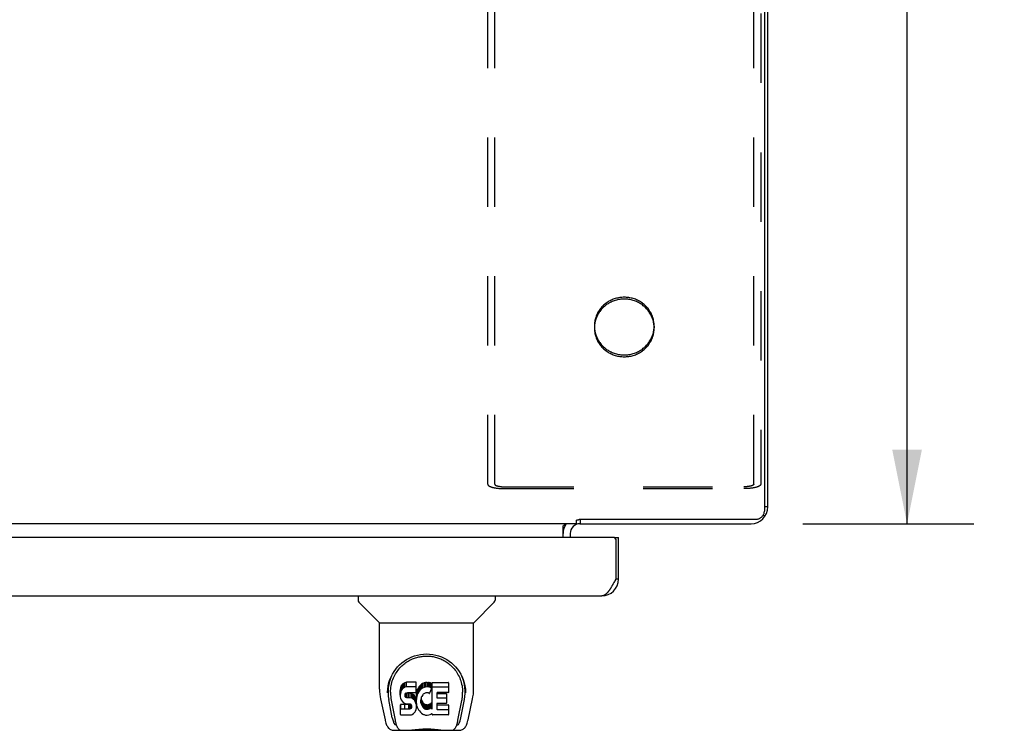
# Model space of a CAD drawing. Header units: inches. Extents: x 0 to 185, y 0 to 120.
# Tile 95 of 102: x 73 to 88, y 81 to 91. Entities that reach past the tile are written whole.
import ezdxf

# ---------------------------------------------------------------- set-up
doc = ezdxf.new("R2010")
doc.units = ezdxf.units.IN
doc.header["$LTSCALE"] = 10.163043
doc.header["$MEASUREMENT"] = 0
doc.linetypes.add('HIDDEN', pattern=[0.2, 0.1, -0.1])
doc.layers.get('0').update_dxf_attribs({"linetype": 'CONTINUOUS'})
for name, color, linetype in [('02___PRT_ALL_AXES', 7, 'CONTINUOUS'), ('DEFAULT_2', 8, 'HIDDEN'), ('DIMENSIONS', 7, 'CONTINUOUS')]:
    doc.layers.add(name, color=color, linetype=linetype)
doc.styles.get("Standard").update_dxf_attribs({"font": 'arial.ttf'})
doc.dimstyles.new('DIMSTYLE_1', dxfattribs={"dimtxt": 0.815217, "dimasz": 1.086957, "dimexe": 0.09, "dimexo": 0.07, "dimgap": 0.0375, "dimtad": 0, "dimtih": 1, "dimtoh": 1, "dimzin": 4, "dimdsep": 46, "dimtxsty": 'Standard', "dimblk": '_FILLED', "dimblk1": '_FILLED', "dimblk2": '_FILLED', "dimcen": 0.09, "dimazin": 1, "dimtfac": 1, "dimtofl": 0, "dimtmove": 0, "dimatfit": 3, "dimldrblk": '_FILLED', "dimfxl": 0, "dimtolj": 1, "dimtzin": 4, "dimarcsym": 0})

# ---------------------------------------------------------------- blocks, each defined once
blk = doc.blocks.new('_FILLED')
at = {"color": 0, "linetype": 'ByBlock'}
blk.add_solid([(0, 0), (-1, 0.2), (-1, -0.2)], dxfattribs=at)
blk = doc.blocks.new('*D8')
at = {"layer": 'DIMENSIONS', "color": 2, "linetype": 'Continuous'}
for p, q in [((84.929, 101.566), (87.289, 101.566)), ((86.311, 101.566), (86.311, 93.381)), ((86.311, 83.566), (86.311, 91.751)), ((84.786, 83.566), (87.289, 83.566))]:
    blk.add_line(p, q, dxfattribs=at)
at = {"layer": 'DIMENSIONS', "color": 2, "linetype": 'Continuous', "xscale": 1.0869565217, "yscale": 1.0869565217, "zscale": 1.0869565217}
for p, rotation in [((86.311, 101.566), 90), ((86.311, 83.566), 270)]:
    blk.add_blockref('_FILLED', p, dxfattribs=dict(at, rotation=rotation))
at = {"layer": 'DIMENSIONS', "color": 2, "linetype": 'Continuous', "insert": (86.311, 92.973), "char_height": 0.8152, "width": 2.84872, "attachment_point": 2, "line_spacing_factor": 0.9}
blk.add_mtext('18.00', dxfattribs=at)

msp = doc.modelspace()

# ---------------------------------------------------------------- linework, layer by layer
at = {"color": 7, "linetype": 'Continuous'}
for p, q in [((84.22, 101.458), (84.22, 83.752)), ((84.272, 83.812), (84.22, 83.812)), ((84.226, 83.67), (84.201, 83.688)), ((81.469, 83.566), (36.824, 83.566)), ((81.272, 83.362), (81.272, 83.537)), ((81.469, 83.566), (81.469, 83.616)), ((81.506, 83.631), (84.095, 83.631)), ((81.522, 83.631), (81.522, 83.566)), ((82.022, 83.362), (82.084, 83.362)), ((82.084, 82.754), (82.042, 82.754)), ((78.268, 82.508), (78.268, 82.445)), ((80.276, 82.508), (80.276, 82.445)), ((78.577, 82.12), (78.279, 82.418)), ((79.967, 82.12), (80.264, 82.418)), ((78.583, 82.114), (79.961, 82.114)), ((78.583, 81.142), (78.583, 82.114)), ((79.961, 81.143), (79.961, 82.114)), ((78.916, 81.211), (78.902, 81.192)), ((78.924, 81.219), (78.916, 81.211)), ((78.916, 81.144), (78.916, 81.211)), ((78.934, 81.226), (78.924, 81.219)), ((78.924, 81.152), (78.924, 81.219)), ((78.955, 81.236), (78.934, 81.226)), ((78.934, 81.159), (78.934, 81.226)), ((78.979, 81.243), (78.955, 81.236)), ((78.955, 81.169), (78.955, 81.236)), ((79.118, 81.243), (78.979, 81.243)), ((78.979, 81.176), (78.979, 81.243)), ((79.12, 81.2), (79.118, 81.243)), ((79.118, 81.176), (79.118, 81.243)), ((79.196, 81.213), (79.18, 81.197)), ((79.214, 81.225), (79.196, 81.213)), ((79.196, 81.146), (79.196, 81.213)), ((79.235, 81.234), (79.214, 81.225)), ((79.214, 81.159), (79.214, 81.225)), ((79.256, 81.239), (79.235, 81.234)), ((79.235, 81.168), (79.235, 81.234)), ((79.279, 81.241), (79.256, 81.239)), ((79.256, 81.172), (79.256, 81.239)), ((79.279, 81.241), (79.301, 81.241)), ((79.279, 81.175), (79.279, 81.241)), ((79.312, 81.239), (79.301, 81.241)), ((79.301, 81.174), (79.301, 81.241)), ((79.323, 81.236), (79.312, 81.239)), ((79.312, 81.172), (79.312, 81.239)), ((79.341, 81.224), (79.323, 81.236)), ((79.323, 81.169), (79.323, 81.236)), ((79.341, 81.224), (79.341, 81.157)), ((79.343, 81.22), (79.343, 81.154)), ((79.352, 81.241), (79.588, 81.241)), ((79.352, 80.849), (79.352, 81.241)), ((79.593, 81.236), (79.593, 81.095)), ((78.701, 81.088), (78.701, 81.087)), ((78.708, 81.174), (78.707, 81.11)), ((78.745, 81.1), (78.745, 81.077)), ((78.888, 81.146), (78.886, 81.122)), ((78.886, 81.055), (78.886, 81.122)), ((78.888, 81.079), (78.886, 81.055)), ((78.893, 81.169), (78.888, 81.146)), ((78.888, 81.079), (78.888, 81.146)), ((78.893, 81.102), (78.888, 81.079)), ((78.902, 81.192), (78.893, 81.169)), ((78.893, 81.102), (78.893, 81.169)), ((78.902, 81.125), (78.893, 81.102)), ((78.902, 81.125), (78.902, 81.192)), ((78.916, 81.144), (78.902, 81.125)), ((78.924, 81.152), (78.916, 81.144)), ((78.934, 81.159), (78.924, 81.152)), ((78.955, 81.169), (78.934, 81.159)), ((78.979, 81.176), (78.955, 81.169)), ((78.957, 81.059), (78.959, 81.074)), ((78.959, 81.074), (78.963, 81.08)), ((78.96, 81.029), (78.96, 81.074)), ((78.963, 81.08), (78.968, 81.085)), ((78.964, 81.023), (78.964, 81.082)), ((78.968, 81.085), (78.983, 81.09)), ((78.97, 81.085), (78.97, 81.086)), ((78.985, 81.081), (78.97, 81.085)), ((78.97, 81.018), (78.97, 81.085)), ((79.118, 81.176), (78.979, 81.176)), ((78.983, 81.09), (78.998, 81.091)), ((79.009, 81.082), (78.985, 81.081)), ((78.985, 81.014), (78.985, 81.081)), ((78.998, 81.091), (79.11, 81.091)), ((79.033, 81.081), (79.009, 81.082)), ((79.009, 81.015), (79.009, 81.082)), ((79.056, 81.076), (79.033, 81.081)), ((79.033, 81.014), (79.033, 81.081)), ((79.067, 81.071), (79.056, 81.076)), ((79.056, 81.009), (79.056, 81.076)), ((79.077, 81.064), (79.067, 81.071)), ((79.067, 81.004), (79.067, 81.071)), ((79.094, 81.047), (79.077, 81.064)), ((79.077, 80.997), (79.077, 81.064)), ((79.11, 81.091), (79.116, 81.091)), ((79.116, 81.091), (79.118, 81.097)), ((79.12, 81.133), (79.118, 81.176)), ((79.118, 81.097), (79.119, 81.109)), ((79.122, 81.079), (79.118, 81.034)), ((79.119, 81.109), (79.12, 81.133)), ((79.12, 81.133), (79.12, 81.2)), ((79.127, 81.101), (79.122, 81.079)), ((79.122, 81.012), (79.122, 81.079)), ((79.133, 81.122), (79.127, 81.101)), ((79.127, 81.034), (79.127, 81.101)), ((79.141, 81.143), (79.133, 81.122)), ((79.133, 81.055), (79.133, 81.122)), ((79.141, 81.076), (79.133, 81.055)), ((79.152, 81.162), (79.141, 81.143)), ((79.141, 81.076), (79.141, 81.143)), ((79.152, 81.096), (79.141, 81.076)), ((79.165, 81.181), (79.152, 81.162)), ((79.152, 81.096), (79.152, 81.162)), ((79.165, 81.114), (79.152, 81.096)), ((79.18, 81.197), (79.165, 81.181)), ((79.165, 81.114), (79.165, 81.181)), ((79.18, 81.13), (79.165, 81.114)), ((79.18, 81.13), (79.18, 81.197)), ((79.196, 81.146), (79.18, 81.13)), ((79.214, 81.159), (79.196, 81.146)), ((79.235, 81.168), (79.214, 81.159)), ((79.223, 81.068), (79.215, 81.058)), ((79.234, 81.076), (79.223, 81.068)), ((79.259, 81.086), (79.234, 81.076)), ((79.256, 81.172), (79.235, 81.168)), ((79.279, 81.175), (79.256, 81.172)), ((79.272, 81.089), (79.259, 81.086)), ((79.285, 81.089), (79.272, 81.089)), ((79.301, 81.174), (79.279, 81.175)), ((79.298, 81.086), (79.285, 81.089)), ((79.311, 81.081), (79.298, 81.086)), ((79.312, 81.172), (79.301, 81.174)), ((79.323, 81.169), (79.312, 81.172)), ((79.343, 81.152), (79.317, 81.084)), ((79.341, 81.157), (79.323, 81.169)), ((79.352, 81.174), (79.588, 81.174)), ((79.422, 81.086), (79.422, 81.019)), ((79.588, 81.091), (79.426, 81.091)), ((79.426, 81.081), (79.557, 81.081)), ((79.562, 81.077), (79.562, 80.937)), ((79.836, 81.174), (79.837, 81.11)), ((79.843, 81.087), (79.843, 81.088)), ((78.598, 80.999), (78.663, 80.694)), ((78.77, 80.722), (78.717, 80.992)), ((78.754, 80.979), (78.811, 80.686)), ((78.886, 81.055), (78.887, 81.031)), ((78.887, 81.031), (78.89, 81.008)), ((78.89, 81.008), (78.899, 80.986)), ((78.899, 80.986), (78.912, 80.965)), ((78.912, 80.965), (78.928, 80.948)), ((78.928, 80.948), (78.948, 80.935)), ((78.948, 80.935), (78.959, 80.931)), ((78.957, 81.036), (78.957, 81.059)), ((78.957, 81.044), (78.957, 81.059)), ((78.957, 81.036), (78.957, 81.044)), ((78.96, 81.029), (78.957, 81.036)), ((78.959, 80.931), (78.971, 80.929)), ((78.964, 81.023), (78.96, 81.029)), ((78.97, 81.018), (78.964, 81.023)), ((78.985, 81.014), (78.97, 81.018)), ((78.971, 80.929), (79.018, 80.928)), ((79.009, 81.015), (78.985, 81.014)), ((79.033, 81.014), (79.009, 81.015)), ((79.018, 80.928), (79.026, 80.928)), ((79.026, 80.928), (79.033, 80.925)), ((79.034, 80.921), (79.028, 80.918)), ((79.056, 81.009), (79.033, 81.014)), ((79.033, 80.925), (79.039, 80.921)), ((79.036, 80.923), (79.034, 80.921)), ((79.034, 80.854), (79.034, 80.921)), ((79.039, 80.921), (79.044, 80.915)), ((79.04, 80.859), (79.04, 80.919)), ((79.067, 81.004), (79.056, 81.009)), ((79.077, 80.997), (79.067, 81.004)), ((79.094, 80.98), (79.077, 80.997)), ((79.107, 81.027), (79.094, 81.047)), ((79.094, 80.98), (79.094, 81.047)), ((79.107, 80.96), (79.094, 80.98)), ((79.117, 81.005), (79.107, 81.027)), ((79.107, 80.96), (79.107, 81.027)), ((79.117, 80.938), (79.107, 80.96)), ((79.118, 81.001), (79.117, 81.005)), ((79.117, 80.938), (79.117, 81.005)), ((79.123, 80.915), (79.117, 80.938)), ((79.118, 80.968), (79.118, 81.034)), ((79.122, 81.012), (79.118, 80.968)), ((79.118, 80.968), (79.119, 80.945)), ((79.119, 80.945), (79.122, 80.923)), ((79.127, 81.034), (79.122, 81.012)), ((79.122, 80.923), (79.126, 80.901)), ((79.133, 81.055), (79.127, 81.034)), ((79.188, 80.983), (79.187, 80.956)), ((79.187, 80.956), (79.189, 80.943)), ((79.191, 81.01), (79.188, 80.983)), ((79.189, 80.943), (79.189, 80.983)), ((79.189, 80.943), (79.192, 80.93)), ((79.19, 81.003), (79.192, 80.997)), ((79.195, 81.023), (79.191, 81.01)), ((79.192, 80.997), (79.202, 80.972)), ((79.192, 80.93), (79.192, 80.997)), ((79.192, 80.93), (79.202, 80.906)), ((79.201, 81.035), (79.195, 81.023)), ((79.215, 81.058), (79.201, 81.035)), ((79.202, 80.972), (79.215, 80.949)), ((79.202, 80.906), (79.202, 80.972)), ((79.215, 80.949), (79.224, 80.939)), ((79.215, 80.882), (79.215, 80.949)), ((79.224, 80.939), (79.234, 80.93)), ((79.224, 80.872), (79.224, 80.939)), ((79.234, 80.93), (79.245, 80.923)), ((79.234, 80.864), (79.234, 80.93)), ((79.245, 80.923), (79.258, 80.918)), ((79.245, 80.856), (79.245, 80.923)), ((79.297, 80.917), (79.31, 80.921)), ((79.31, 80.921), (79.322, 80.927)), ((79.31, 80.854), (79.31, 80.921)), ((79.322, 80.927), (79.333, 80.934)), ((79.322, 80.86), (79.322, 80.927)), ((79.333, 80.934), (79.333, 80.867)), ((79.34, 80.933), (79.352, 80.916)), ((79.423, 80.928), (79.423, 80.85)), ((79.426, 81.014), (79.557, 81.014)), ((79.557, 80.932), (79.427, 80.932)), ((79.732, 80.686), (79.789, 80.976)), ((79.774, 80.722), (79.826, 80.992)), ((79.789, 80.976), (79.79, 80.98)), ((79.881, 80.694), (79.946, 80.999)), ((78.888, 80.769), (78.888, 80.911)), ((78.952, 80.916), (78.893, 80.916)), ((78.893, 80.849), (78.893, 80.916)), ((78.952, 80.849), (78.893, 80.849)), ((79.013, 80.916), (78.952, 80.916)), ((78.952, 80.849), (78.952, 80.916)), ((79.013, 80.85), (78.952, 80.849)), ((79.028, 80.918), (79.013, 80.916)), ((79.013, 80.85), (79.013, 80.916)), ((79.028, 80.851), (79.013, 80.85)), ((79.028, 80.851), (79.028, 80.918)), ((79.034, 80.854), (79.028, 80.851)), ((79.04, 80.859), (79.034, 80.854)), ((79.049, 80.872), (79.04, 80.859)), ((79.044, 80.915), (79.05, 80.901)), ((79.049, 80.872), (79.049, 80.903)), ((79.052, 80.878), (79.049, 80.872)), ((79.05, 80.901), (79.053, 80.886)), ((79.052, 80.878), (79.052, 80.891)), ((79.053, 80.886), (79.052, 80.878)), ((79.06, 80.77), (79.08, 80.784)), ((79.08, 80.784), (79.097, 80.801)), ((79.097, 80.801), (79.104, 80.811)), ((79.104, 80.811), (79.109, 80.822)), ((79.109, 80.822), (79.118, 80.844)), ((79.118, 80.844), (79.124, 80.867)), ((79.126, 80.891), (79.123, 80.915)), ((79.124, 80.867), (79.126, 80.891)), ((79.126, 80.891), (79.126, 80.906)), ((79.126, 80.901), (79.134, 80.88)), ((79.134, 80.88), (79.155, 80.841)), ((79.155, 80.841), (79.167, 80.823)), ((79.167, 80.823), (79.182, 80.806)), ((79.182, 80.806), (79.199, 80.791)), ((79.199, 80.791), (79.216, 80.777)), ((79.202, 80.906), (79.215, 80.882)), ((79.215, 80.882), (79.224, 80.872)), ((79.216, 80.777), (79.226, 80.772)), ((79.224, 80.872), (79.234, 80.864)), ((79.234, 80.864), (79.245, 80.856)), ((79.245, 80.856), (79.258, 80.851)), ((79.258, 80.918), (79.271, 80.916)), ((79.258, 80.851), (79.258, 80.918)), ((79.258, 80.851), (79.271, 80.849)), ((79.271, 80.916), (79.284, 80.915)), ((79.271, 80.849), (79.271, 80.916)), ((79.271, 80.849), (79.284, 80.848)), ((79.284, 80.915), (79.297, 80.917)), ((79.284, 80.848), (79.284, 80.915)), ((79.284, 80.848), (79.297, 80.85)), ((79.297, 80.85), (79.297, 80.917)), ((79.297, 80.85), (79.31, 80.854)), ((79.31, 80.854), (79.322, 80.86)), ((79.322, 80.86), (79.333, 80.867)), ((79.324, 80.77), (79.343, 80.782)), ((79.34, 80.866), (79.352, 80.849)), ((79.353, 80.782), (79.343, 80.782)), ((79.343, 80.782), (79.343, 80.782)), ((79.353, 80.769), (79.353, 80.782)), ((79.427, 80.912), (79.589, 80.912)), ((79.427, 80.846), (79.589, 80.846)), ((79.594, 80.908), (79.594, 80.769)), ((78.893, 80.765), (79.037, 80.765)), ((79.037, 80.765), (79.049, 80.766)), ((79.049, 80.766), (79.06, 80.77)), ((79.226, 80.772), (79.237, 80.769)), ((79.237, 80.769), (79.258, 80.763)), ((79.258, 80.763), (79.28, 80.76)), ((79.28, 80.76), (79.303, 80.764)), ((79.303, 80.764), (79.324, 80.77)), ((79.589, 80.765), (79.358, 80.765)), ((78.787, 80.539), (79.757, 80.539)), ((78.822, 80.618), (78.829, 80.618)), ((78.827, 80.622), (78.831, 80.613)), ((78.831, 80.612), (78.831, 80.613)), ((78.874, 80.539), (78.872, 80.539)), ((79.671, 80.539), (79.67, 80.539)), ((79.713, 80.613), (79.716, 80.622)), ((79.713, 80.612), (79.713, 80.613)), ((79.715, 80.618), (79.722, 80.618))]:
    msp.add_line(p, q, dxfattribs=at)
at = {"color": 3, "linetype": 'Continuous'}
for p, q in [((84.272, 83.812), (84.272, 101.514)), ((81.518, 83.566), (84.025, 83.566)), ((81.376, 83.423), (81.376, 83.362)), ((82.022, 83.362), (59.584, 83.362)), ((82.042, 83.342), (82.042, 82.754)), ((82.084, 82.754), (82.084, 83.362)), ((82.023, 82.718), (82.017, 82.706)), ((82.03, 82.73), (82.023, 82.718)), ((82.042, 82.754), (82.03, 82.73)), ((59.768, 82.508), (81.838, 82.508))]:
    msp.add_line(p, q, dxfattribs=at)
at = {"color": 7, "linetype": 'Continuous'}
for points in [[(84.095, 83.631), (84.104, 83.632), (84.113, 83.633), (84.121, 83.634), (84.13, 83.636), (84.139, 83.639), (84.147, 83.642), (84.155, 83.646), (84.162, 83.651), (84.17, 83.656), (84.177, 83.661), (84.183, 83.667), (84.189, 83.673), (84.195, 83.68), (84.2, 83.687), (84.205, 83.694), (84.209, 83.702), (84.212, 83.71), (84.215, 83.718), (84.217, 83.727), (84.219, 83.735), (84.22, 83.744), (84.22, 83.752)], [(81.272, 83.537), (81.273, 83.537), (81.275, 83.537), (81.276, 83.537), (81.278, 83.537), (81.28, 83.538), (81.281, 83.539), (81.283, 83.54), (81.285, 83.541), (81.286, 83.543), (81.288, 83.544), (81.289, 83.546), (81.29, 83.548), (81.292, 83.55), (81.294, 83.554)], [(81.294, 83.554), (81.296, 83.556), (81.297, 83.557), (81.298, 83.559), (81.299, 83.561), (81.301, 83.562), (81.302, 83.563), (81.304, 83.564), (81.305, 83.565), (81.306, 83.566), (81.307, 83.566), (81.309, 83.566)], [(81.469, 83.616), (81.471, 83.618), (81.472, 83.619), (81.474, 83.62), (81.475, 83.621), (81.477, 83.621), (81.478, 83.622), (81.48, 83.622), (81.481, 83.623), (81.482, 83.623), (81.484, 83.623)], [(81.484, 83.623), (81.487, 83.623), (81.488, 83.623), (81.49, 83.624), (81.491, 83.624), (81.493, 83.624), (81.494, 83.625), (81.496, 83.625), (81.498, 83.626), (81.5, 83.627), (81.501, 83.628), (81.503, 83.629), (81.505, 83.63), (81.506, 83.631)], [(78.701, 81.1), (78.704, 81.142), (78.711, 81.191), (78.721, 81.238), (78.735, 81.282), (78.752, 81.324), (78.772, 81.363), (78.795, 81.401), (78.82, 81.436), (78.847, 81.468), (78.876, 81.499), (78.908, 81.527), (78.942, 81.553), (78.977, 81.576), (79.015, 81.597), (79.055, 81.615), (79.096, 81.63), (79.139, 81.642), (79.182, 81.651), (79.227, 81.656), (79.272, 81.658), (79.317, 81.656), (79.362, 81.651), (79.406, 81.642), (79.448, 81.63), (79.49, 81.615), (79.529, 81.597), (79.567, 81.576), (79.603, 81.552), (79.636, 81.526), (79.668, 81.498), (79.697, 81.468), (79.724, 81.435), (79.749, 81.4), (79.772, 81.363), (79.792, 81.323), (79.809, 81.282), (79.823, 81.237), (79.833, 81.19), (79.84, 81.141), (79.843, 81.1)], [(78.745, 81.1), (78.745, 81.12), (78.747, 81.145), (78.749, 81.169), (78.753, 81.193), (78.758, 81.216), (78.764, 81.239), (78.77, 81.262), (78.778, 81.284), (78.787, 81.306), (78.796, 81.327), (78.806, 81.347), (78.817, 81.367), (78.829, 81.385), (78.841, 81.403), (78.854, 81.421), (78.867, 81.437), (78.88, 81.453), (78.894, 81.468), (78.909, 81.482), (78.924, 81.496), (78.938, 81.508), (78.954, 81.52), (78.969, 81.532), (78.985, 81.542), (79.001, 81.552), (79.016, 81.561), (79.032, 81.57)], [(79.032, 81.57), (79.048, 81.577), (79.064, 81.585), (79.08, 81.591), (79.096, 81.597), (79.112, 81.602), (79.128, 81.607), (79.144, 81.611), (79.16, 81.615), (79.176, 81.618), (79.191, 81.621), (79.207, 81.623), (79.223, 81.625), (79.239, 81.626), (79.255, 81.627), (79.271, 81.627), (79.287, 81.627), (79.303, 81.626), (79.319, 81.625), (79.335, 81.624), (79.351, 81.621), (79.367, 81.619), (79.383, 81.615), (79.399, 81.612), (79.415, 81.608), (79.431, 81.603), (79.447, 81.597), (79.463, 81.592), (79.479, 81.585), (79.495, 81.578)], [(79.495, 81.578), (79.511, 81.57), (79.527, 81.562), (79.542, 81.553), (79.558, 81.543), (79.574, 81.532), (79.589, 81.521), (79.604, 81.509), (79.619, 81.497), (79.634, 81.483), (79.649, 81.469), (79.663, 81.454), (79.676, 81.438), (79.69, 81.421), (79.703, 81.404), (79.715, 81.386), (79.726, 81.367), (79.737, 81.347), (79.748, 81.327), (79.757, 81.306), (79.766, 81.284), (79.773, 81.262), (79.78, 81.24), (79.786, 81.217), (79.791, 81.193), (79.794, 81.169), (79.797, 81.145), (79.798, 81.121), (79.799, 81.1)], [(78.583, 81.142), (78.584, 81.11), (78.587, 81.07), (78.592, 81.03), (78.598, 80.999)], [(78.701, 81.088), (78.701, 81.092), (78.701, 81.1)], [(78.745, 81.077), (78.745, 81.061), (78.747, 81.033), (78.75, 81.005), (78.754, 80.979)], [(79.79, 80.98), (79.79, 80.983), (79.791, 80.986), (79.791, 80.989), (79.792, 80.992), (79.792, 80.995), (79.793, 80.999), (79.793, 81.002), (79.794, 81.006), (79.794, 81.009), (79.795, 81.013), (79.795, 81.017), (79.796, 81.02), (79.796, 81.024), (79.797, 81.028), (79.797, 81.033), (79.797, 81.037), (79.798, 81.041), (79.798, 81.046), (79.798, 81.05), (79.798, 81.055), (79.798, 81.06), (79.799, 81.065), (79.799, 81.07), (79.799, 81.075), (79.799, 81.1)], [(79.843, 81.1), (79.843, 81.093), (79.843, 81.088)], [(79.946, 80.999), (79.951, 81.029), (79.957, 81.069), (79.96, 81.109), (79.961, 81.143)], [(78.893, 80.916), (78.892, 80.916), (78.892, 80.915), (78.891, 80.915), (78.891, 80.915), (78.891, 80.915), (78.89, 80.915), (78.89, 80.914), (78.889, 80.914), (78.889, 80.914), (78.889, 80.913), (78.889, 80.913), (78.888, 80.912), (78.888, 80.912), (78.888, 80.911)], [(78.893, 80.849), (78.892, 80.849), (78.892, 80.849), (78.891, 80.849), (78.891, 80.848), (78.891, 80.848), (78.89, 80.848), (78.89, 80.848), (78.889, 80.847), (78.889, 80.847), (78.889, 80.846), (78.889, 80.846), (78.888, 80.845), (78.888, 80.845), (78.888, 80.844)], [(78.663, 80.694), (78.666, 80.681), (78.671, 80.662), (78.676, 80.646), (78.681, 80.631), (78.687, 80.617), (78.693, 80.605), (78.699, 80.593), (78.706, 80.583), (78.714, 80.573), (78.723, 80.564), (78.734, 80.556), (78.745, 80.549), (78.757, 80.544), (78.77, 80.541), (78.784, 80.539), (78.787, 80.539)], [(78.811, 80.686), (78.814, 80.675), (78.817, 80.661), (78.82, 80.648), (78.824, 80.635), (78.827, 80.622)], [(79.716, 80.622), (79.72, 80.635), (79.724, 80.648), (79.727, 80.661), (79.73, 80.675), (79.732, 80.686)], [(79.757, 80.539), (79.759, 80.539), (79.772, 80.541), (79.786, 80.544), (79.798, 80.549), (79.809, 80.556), (79.82, 80.564), (79.829, 80.572), (79.837, 80.582), (79.844, 80.593), (79.851, 80.604), (79.857, 80.617), (79.863, 80.63), (79.868, 80.645), (79.873, 80.662), (79.878, 80.681), (79.881, 80.694)], [(78.831, 80.612), (78.836, 80.599), (78.843, 80.587), (78.849, 80.576), (78.856, 80.567), (78.863, 80.559), (78.871, 80.552), (78.88, 80.546), (78.89, 80.542), (78.9, 80.54), (78.908, 80.539)], [(78.988, 80.539), (79.009, 80.54), (79.031, 80.541), (79.054, 80.544), (79.079, 80.546), (79.105, 80.549), (79.132, 80.552), (79.159, 80.555), (79.187, 80.557), (79.216, 80.559), (79.245, 80.56), (79.274, 80.56), (79.304, 80.56), (79.333, 80.559), (79.361, 80.557), (79.389, 80.554), (79.416, 80.552), (79.442, 80.549), (79.467, 80.546), (79.491, 80.543), (79.514, 80.541), (79.535, 80.54), (79.555, 80.539)], [(78.988, 80.539), (79.011, 80.54), (79.037, 80.542), (79.065, 80.544), (79.093, 80.547), (79.122, 80.55), (79.151, 80.553), (79.18, 80.555), (79.21, 80.557), (79.241, 80.558), (79.271, 80.558), (79.302, 80.558), (79.332, 80.557), (79.362, 80.555), (79.392, 80.553), (79.422, 80.55), (79.45, 80.547), (79.479, 80.544), (79.506, 80.542), (79.533, 80.54), (79.555, 80.539)], [(79.636, 80.539), (79.644, 80.54), (79.654, 80.542), (79.664, 80.546), (79.672, 80.552), (79.681, 80.559), (79.688, 80.567), (79.695, 80.576), (79.701, 80.587), (79.707, 80.599), (79.713, 80.612)]]:
    msp.add_lwpolyline(points, dxfattribs=at)
at = {"color": 3, "linetype": 'Continuous'}
msp.add_lwpolyline([(82.017, 82.706), (82.01, 82.694), (82.007, 82.689), (82.004, 82.683), (82.001, 82.677), (81.998, 82.671), (81.994, 82.666), (81.991, 82.66), (81.988, 82.654), (81.985, 82.649), (81.982, 82.643), (81.978, 82.638), (81.975, 82.633), (81.972, 82.628), (81.969, 82.622), (81.966, 82.617), (81.962, 82.612), (81.959, 82.607), (81.956, 82.603), (81.953, 82.598), (81.95, 82.593), (81.946, 82.589), (81.943, 82.584), (81.94, 82.58), (81.937, 82.576), (81.934, 82.572), (81.931, 82.568), (81.927, 82.564), (81.924, 82.56), (81.921, 82.556), (81.918, 82.553), (81.915, 82.549), (81.911, 82.546), (81.908, 82.543), (81.905, 82.54), (81.902, 82.537), (81.899, 82.534), (81.895, 82.531), (81.892, 82.529), (81.889, 82.527), (81.886, 82.524), (81.883, 82.522), (81.879, 82.52), (81.876, 82.518), (81.873, 82.517), (81.87, 82.515), (81.867, 82.514), (81.863, 82.513), (81.86, 82.511), (81.857, 82.51), (81.854, 82.51), (81.851, 82.509), (81.847, 82.508), (81.844, 82.508), (81.841, 82.508), (81.838, 82.508)], dxfattribs=at)
for centre, radius, start, end in [((84.025, 83.812), 0.246, 270, 360), ((81.518, 83.423), 0.142, 90, 180), ((82.022, 83.342), 0.02, 0, 90), ((81.838, 82.754), 0.246, 270, 360)]:
    msp.add_arc(centre, radius, start, end, dxfattribs=at)
at = {"color": 7, "linetype": 'Continuous'}
for centre, radius, start, end in [((81.518, 83.423), 0.246, 144.6629, 180), ((78.307, 82.445), 0.0394, 180, 225), ((80.236, 82.445), 0.0394, 315, 360), ((78.591, 82.134), 0.0197, 225, 270), ((79.953, 82.134), 0.0197, 270, 315)]:
    msp.add_arc(centre, radius, start, end, dxfattribs=at)
for centre, major_axis, ratio, start_param, end_param in [((79.272, 81.1), (0, 0.565), 0.999848, 1.137008, 1.76365), ((79.339, 81.22), (0, 0.00448), 1, -1.566905, -0.665444), ((79.588, 81.236), (0.00448, 0), 1, 0, 1.570796), ((79.272, 81.1), (0, 0.565), 0.999848, 4.519536, 5.145564), ((79.312, 81.085), (0, 0.00448), 1, -3.557718, -1.937287), ((79.339, 81.154), (0.00448, 0), 1, 5.916695, 7.188538), ((79.426, 81.086), (0.00448, 0), 1, 1.570796, 3.141593), ((79.426, 81.086), (0.00448, 0), 1, -3.141593, -1.570796), ((79.557, 81.077), (0.00448, 0), 1, 0, 1.570796), ((79.588, 81.17), (0.00448, 0), 1, 0, 1.570796), ((79.588, 81.095), (0.00448, 0), 1, -1.570796, 0), ((79.336, 80.931), (0.00448, 0), 1, 0.594971, 2.222579), ((79.426, 81.019), (0.00448, 0), 1, -3.141593, -1.570796), ((79.427, 80.928), (0.00448, 0), 1, 1.570796, 3.141593), ((79.557, 81.01), (0.00448, 0), 1, 0, 1.570796), ((79.557, 80.937), (0.00448, 0), 1, -1.570796, 0), ((79.336, 80.864), (0, 0.00448), 1, 0, 0.651783), ((79.336, 80.864), (0.00448, 0), 1, 0.594971, 1.570796), ((79.427, 80.917), (0.00448, 0), 1, -3.141593, -1.570796), ((79.427, 80.85), (0.00448, 0), 1, -3.141593, -1.570796), ((79.589, 80.908), (0.00448, 0), 1, 0, 1.570796), ((79.589, 80.841), (0.00448, 0), 1, 0, 1.570796), ((78.828, 80.972), (0.007, 0.354), 0.213027, -3.923008, -3.13761), ((78.893, 80.769), (0.00483, 0), 1, 3.141593, 4.712389), ((79.358, 80.769), (0.00448, 0), 1, -3.141593, -1.570796), ((79.589, 80.769), (0.00448, 0), 1, -1.570796, 0), ((79.716, 80.972), (-0.007, 0.354), 0.213027, -3.145575, -2.360177)]:
    msp.add_ellipse(centre, major_axis=major_axis, ratio=ratio, start_param=start_param, end_param=end_param, dxfattribs=at)
at = {"layer": '02___PRT_ALL_AXES', "color": 8, "linetype": 'HIDDEN'}
for p, q in [((81.73, 86.462), (81.73, 86.435)), ((82.605, 86.462), (82.605, 86.435))]:
    msp.add_line(p, q, dxfattribs=at)
for points in [[(82.168, 86.884), (82.151, 86.884), (82.134, 86.883), (82.118, 86.882), (82.101, 86.88), (82.085, 86.877), (82.068, 86.873), (82.052, 86.869), (82.036, 86.865), (82.02, 86.86), (82.004, 86.854), (81.989, 86.847), (81.974, 86.841), (81.959, 86.833), (81.944, 86.825), (81.93, 86.817), (81.916, 86.808), (81.903, 86.798), (81.889, 86.788), (81.877, 86.777), (81.864, 86.766), (81.853, 86.755), (81.841, 86.743), (81.83, 86.731), (81.82, 86.718), (81.81, 86.705), (81.801, 86.692), (81.792, 86.678), (81.783, 86.664), (81.776, 86.649), (81.769, 86.635), (81.762, 86.62), (81.756, 86.605), (81.751, 86.589), (81.746, 86.574), (81.742, 86.558), (81.738, 86.542), (81.735, 86.526), (81.733, 86.51), (81.732, 86.494), (81.731, 86.478), (81.73, 86.462)], [(82.168, 86.858), (82.151, 86.857), (82.134, 86.856), (82.118, 86.855), (82.101, 86.853), (82.085, 86.85), (82.068, 86.846), (82.052, 86.842), (82.036, 86.838), (82.02, 86.833), (82.004, 86.827), (81.989, 86.821), (81.974, 86.814), (81.959, 86.806), (81.944, 86.798), (81.93, 86.79), (81.916, 86.781), (81.903, 86.771), (81.889, 86.761), (81.877, 86.75), (81.864, 86.739), (81.853, 86.728), (81.841, 86.716), (81.83, 86.704), (81.82, 86.691), (81.81, 86.678), (81.801, 86.665), (81.792, 86.651), (81.783, 86.637), (81.776, 86.622), (81.769, 86.608), (81.762, 86.593), (81.756, 86.578), (81.751, 86.562), (81.746, 86.547), (81.742, 86.531), (81.738, 86.515), (81.735, 86.499), (81.733, 86.483), (81.732, 86.467), (81.731, 86.451), (81.73, 86.435)], [(82.605, 86.462), (82.605, 86.478), (82.604, 86.494), (82.602, 86.51), (82.6, 86.526), (82.597, 86.542), (82.594, 86.558), (82.59, 86.574), (82.585, 86.589), (82.58, 86.605), (82.574, 86.62), (82.567, 86.635), (82.56, 86.649), (82.552, 86.664), (82.544, 86.678), (82.535, 86.692), (82.526, 86.705), (82.516, 86.718), (82.505, 86.731), (82.494, 86.743), (82.483, 86.755), (82.471, 86.766), (82.459, 86.777), (82.446, 86.788), (82.433, 86.798), (82.42, 86.808), (82.406, 86.817), (82.391, 86.825), (82.377, 86.833), (82.362, 86.841), (82.347, 86.847), (82.331, 86.854), (82.316, 86.86), (82.3, 86.865), (82.284, 86.869), (82.268, 86.873), (82.251, 86.877), (82.235, 86.88), (82.218, 86.882), (82.201, 86.883), (82.185, 86.884), (82.168, 86.884)], [(82.605, 86.435), (82.605, 86.451), (82.604, 86.467), (82.602, 86.483), (82.6, 86.499), (82.597, 86.515), (82.594, 86.531), (82.59, 86.547), (82.585, 86.562), (82.58, 86.578), (82.574, 86.593), (82.567, 86.608), (82.56, 86.622), (82.552, 86.637), (82.544, 86.651), (82.535, 86.665), (82.526, 86.678), (82.516, 86.691), (82.505, 86.704), (82.494, 86.716), (82.483, 86.728), (82.471, 86.739), (82.459, 86.75), (82.446, 86.761), (82.433, 86.771), (82.42, 86.781), (82.406, 86.79), (82.391, 86.798), (82.377, 86.806), (82.362, 86.814), (82.347, 86.821), (82.331, 86.827), (82.316, 86.833), (82.3, 86.838), (82.284, 86.842), (82.268, 86.846), (82.251, 86.85), (82.235, 86.853), (82.218, 86.855), (82.201, 86.856), (82.185, 86.857), (82.168, 86.858)], [(81.73, 86.462), (81.731, 86.446), (81.732, 86.43), (81.733, 86.413), (81.735, 86.397), (81.738, 86.381), (81.742, 86.366), (81.746, 86.35), (81.751, 86.334), (81.756, 86.319), (81.762, 86.304), (81.769, 86.289), (81.776, 86.274), (81.783, 86.26), (81.792, 86.246), (81.801, 86.232), (81.81, 86.219), (81.82, 86.206), (81.83, 86.193), (81.841, 86.181), (81.853, 86.169), (81.864, 86.157), (81.877, 86.146), (81.889, 86.136), (81.903, 86.126), (81.916, 86.116), (81.93, 86.107), (81.944, 86.099), (81.959, 86.091), (81.974, 86.083), (81.989, 86.076), (82.004, 86.07), (82.02, 86.064), (82.036, 86.059), (82.052, 86.054), (82.068, 86.05), (82.085, 86.047), (82.101, 86.044), (82.118, 86.042), (82.134, 86.041), (82.151, 86.04), (82.168, 86.039)], [(81.73, 86.435), (81.731, 86.419), (81.732, 86.403), (81.733, 86.386), (81.735, 86.37), (81.738, 86.354), (81.742, 86.339), (81.746, 86.323), (81.751, 86.307), (81.756, 86.292), (81.762, 86.277), (81.769, 86.262), (81.776, 86.247), (81.783, 86.233), (81.792, 86.219), (81.801, 86.205), (81.81, 86.192), (81.82, 86.179), (81.83, 86.166), (81.841, 86.154), (81.853, 86.142), (81.864, 86.13), (81.877, 86.119), (81.889, 86.109), (81.903, 86.099), (81.916, 86.089), (81.93, 86.08), (81.944, 86.072), (81.959, 86.064), (81.974, 86.056), (81.989, 86.049), (82.004, 86.043), (82.02, 86.037), (82.036, 86.032), (82.052, 86.027), (82.068, 86.023), (82.085, 86.02), (82.101, 86.017), (82.118, 86.015), (82.134, 86.014), (82.151, 86.013), (82.168, 86.012)], [(82.168, 86.039), (82.185, 86.04), (82.201, 86.041), (82.218, 86.042), (82.235, 86.044), (82.251, 86.047), (82.268, 86.05), (82.284, 86.054), (82.3, 86.059), (82.316, 86.064), (82.331, 86.07), (82.347, 86.076), (82.362, 86.083), (82.377, 86.091), (82.391, 86.099), (82.406, 86.107), (82.42, 86.116), (82.433, 86.126), (82.446, 86.136), (82.459, 86.146), (82.471, 86.157), (82.483, 86.169), (82.494, 86.181), (82.505, 86.193), (82.516, 86.206), (82.526, 86.219), (82.535, 86.232), (82.544, 86.246), (82.552, 86.26), (82.56, 86.274), (82.567, 86.289), (82.574, 86.304), (82.58, 86.319), (82.585, 86.334), (82.59, 86.35), (82.594, 86.366), (82.597, 86.381), (82.6, 86.397), (82.602, 86.413), (82.604, 86.43), (82.605, 86.446), (82.605, 86.462)], [(82.168, 86.012), (82.185, 86.013), (82.201, 86.014), (82.218, 86.015), (82.235, 86.017), (82.251, 86.02), (82.268, 86.023), (82.284, 86.027), (82.3, 86.032), (82.316, 86.037), (82.331, 86.043), (82.347, 86.049), (82.362, 86.056), (82.377, 86.064), (82.391, 86.072), (82.406, 86.08), (82.42, 86.089), (82.433, 86.099), (82.446, 86.109), (82.459, 86.119), (82.471, 86.13), (82.483, 86.142), (82.494, 86.154), (82.505, 86.166), (82.516, 86.179), (82.526, 86.192), (82.535, 86.205), (82.544, 86.219), (82.552, 86.233), (82.56, 86.247), (82.567, 86.262), (82.574, 86.277), (82.58, 86.292), (82.585, 86.307), (82.59, 86.323), (82.594, 86.339), (82.597, 86.354), (82.6, 86.37), (82.602, 86.386), (82.604, 86.403), (82.605, 86.419), (82.605, 86.435)]]:
    msp.add_lwpolyline(points, dxfattribs=at)
at = {"layer": 'DEFAULT_2', "color": 8, "linetype": 'HIDDEN'}
for p, q in [((80.168, 84.144), (80.168, 101.203)), ((80.272, 84.144), (80.272, 101.203)), ((84.064, 84.144), (84.064, 101.203)), ((84.168, 101.203), (84.168, 84.144)), ((80.414, 84.107), (83.921, 84.107)), ((80.414, 84.081), (83.921, 84.081))]:
    msp.add_line(p, q, dxfattribs=at)
for points in [[(80.168, 84.144), (80.168, 84.142), (80.169, 84.139), (80.17, 84.136), (80.172, 84.133), (80.174, 84.13), (80.176, 84.128), (80.179, 84.125), (80.183, 84.122), (80.187, 84.12), (80.191, 84.117), (80.196, 84.115), (80.201, 84.112), (80.206, 84.11), (80.212, 84.108), (80.219, 84.105), (80.225, 84.103), (80.233, 84.101), (80.24, 84.099), (80.248, 84.097), (80.256, 84.095), (80.264, 84.094), (80.273, 84.092), (80.282, 84.09), (80.291, 84.089), (80.301, 84.088), (80.31, 84.086), (80.32, 84.085), (80.33, 84.084), (80.34, 84.083), (80.351, 84.083), (80.361, 84.082), (80.372, 84.081), (80.382, 84.081), (80.393, 84.081), (80.404, 84.081), (80.414, 84.081)], [(80.272, 84.144), (80.272, 84.143), (80.272, 84.141), (80.273, 84.139), (80.274, 84.138), (80.275, 84.136), (80.277, 84.135), (80.278, 84.133), (80.28, 84.132), (80.283, 84.13), (80.285, 84.129), (80.288, 84.127), (80.291, 84.126), (80.294, 84.124), (80.298, 84.123), (80.301, 84.122), (80.305, 84.121), (80.309, 84.119), (80.314, 84.118), (80.318, 84.117), (80.323, 84.116), (80.328, 84.115), (80.333, 84.114), (80.338, 84.113), (80.343, 84.112), (80.349, 84.112), (80.354, 84.111), (80.36, 84.11), (80.366, 84.11), (80.371, 84.109), (80.377, 84.109), (80.383, 84.108), (80.39, 84.108), (80.396, 84.108), (80.402, 84.108), (80.408, 84.107), (80.414, 84.107)], [(84.064, 84.144), (84.064, 84.143), (84.063, 84.141), (84.063, 84.139), (84.062, 84.138), (84.06, 84.136), (84.059, 84.135), (84.057, 84.133), (84.055, 84.132), (84.053, 84.13), (84.05, 84.129), (84.048, 84.127), (84.045, 84.126), (84.042, 84.124), (84.038, 84.123), (84.034, 84.122), (84.031, 84.121), (84.026, 84.119), (84.022, 84.118), (84.018, 84.117), (84.013, 84.116), (84.008, 84.115), (84.003, 84.114), (83.998, 84.113), (83.993, 84.112), (83.987, 84.112), (83.982, 84.111), (83.976, 84.11), (83.97, 84.11), (83.964, 84.109), (83.958, 84.109), (83.952, 84.108), (83.946, 84.108), (83.94, 84.108), (83.934, 84.108), (83.928, 84.107), (83.921, 84.107)], [(84.168, 84.144), (84.168, 84.142), (84.167, 84.139), (84.166, 84.136), (84.164, 84.133), (84.162, 84.13), (84.159, 84.128), (84.156, 84.125), (84.153, 84.122), (84.149, 84.12), (84.145, 84.117), (84.14, 84.115), (84.135, 84.112), (84.129, 84.11), (84.123, 84.108), (84.117, 84.105), (84.11, 84.103), (84.103, 84.101), (84.096, 84.099), (84.088, 84.097), (84.08, 84.095), (84.071, 84.094), (84.063, 84.092), (84.054, 84.09), (84.045, 84.089), (84.035, 84.088), (84.026, 84.086), (84.016, 84.085), (84.006, 84.084), (83.995, 84.083), (83.985, 84.083), (83.975, 84.082), (83.964, 84.081), (83.954, 84.081), (83.943, 84.081), (83.932, 84.081), (83.921, 84.081)]]:
    msp.add_lwpolyline(points, dxfattribs=at)

# ---------------------------------------------------------------- dimensions: what is measured, and where the dimension line sits
at = {"layer": 'DIMENSIONS', "color": 2, "linetype": 'Continuous'}
dim = msp.add_linear_dim(base=(86.311, 83.566), p1=(84.859, 101.566), p2=(84.716, 83.566), angle=270, dimstyle='DIMSTYLE_1', dxfattribs=at)
dim.commit()
dim.dimension.update_dxf_attribs({"geometry": '*D8', "text_midpoint": (86.346, 92.561), "dimtype": 160})

doc.saveas('drawing.dxf')
